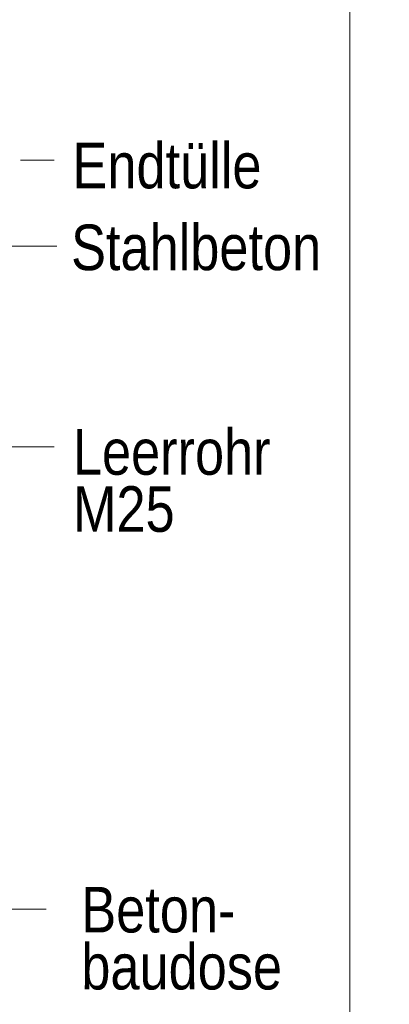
# Model space of a CAD drawing. Extents: x -620 to 300, y 62 to 1112.
# Tile 132 of 256: x 241 to 253, y 626 to 656. Entities that reach past the tile are written whole.
import ezdxf
from ezdxf.lldxf.tags import DXFTag

# ---------------------------------------------------------------- set-up
doc = ezdxf.new("R2010")
doc.units = 0
doc.layers.get('0').update_dxf_attribs({"lineweight": 13})
doc.layers.add('E_Detail_Beschriftung', color=7, linetype='Continuous', lineweight=13, true_color=0x009900)
doc.layers.add('E_Detail_Linie_Text_Bem', color=7, linetype='Continuous', lineweight=13)
doc.styles.get("Standard").update_dxf_attribs({"font": 'ARIALN.TTF'})
tags = doc.linetypes.add('fein_strichliert-A06G9SFU8I', pattern=[4, 1, -2, 1]).pattern_tags.tags
tags[8:9] = [DXFTag(74, 4), DXFTag(75, 0), DXFTag(340, '0'), DXFTag(46, 0.0), DXFTag(50, 0.0), DXFTag(44, 0.0), DXFTag(45, 0.0)]
tags[6:7] = [DXFTag(74, 4), DXFTag(75, 0), DXFTag(340, '0'), DXFTag(46, 0.0), DXFTag(50, 0.0), DXFTag(44, 0.0), DXFTag(45, 0.0)]
tags[4:5] = [DXFTag(74, 4), DXFTag(75, 0), DXFTag(340, '0'), DXFTag(46, 0.0), DXFTag(50, 0.0), DXFTag(44, 0.0), DXFTag(45, 0.0)]

# ---------------------------------------------------------------- blocks, each defined once
blk = doc.blocks.new('Referenz-A06G9SFX8I')
at = {"layer": 'E_Detail_Linie_Text_Bem', "linetype": 'fein_strichliert-A06G9SFU8I', "ltscale": 0.65}
blk.add_line((251.318, 611.123), (251.318, 672.44), dxfattribs=at)
at = {"layer": 'E_Detail_Linie_Text_Bem', "color": 0, "linetype": 'Continuous', "ltscale": 0.13}
for p, q in [((242.252, 652.006), (241.224, 652.008)), ((242.337, 649.364), (240.653, 649.364)), ((239.23, 643.21), (242.251, 643.21)), ((239.071, 629.013), (242.009, 629.013))]:
    blk.add_line(p, q, dxfattribs=at)
at = {"layer": 'E_Detail_Beschriftung', "linetype": 'Continuous', "ltscale": 0.13, "char_height": 1.4, "attachment_point": 1}
for s, insert in [('{\\fArial Narrow;Endtülle}', (242.816, 652.543)), ('{\\fArial Narrow;Stahlbeton}', (242.773, 650.031)), ('{\\fArial Narrow;Leerrohr}', (242.829, 643.75)), ('{\\fArial Narrow;M25}', (242.829, 641.997)), ('{\\fArial Narrow;Beton-}', (243.087, 629.696)), ('{\\fArial Narrow;baudose}', (243.087, 627.946))]:
    blk.add_mtext(s, dxfattribs=dict(at, insert=insert))

msp = doc.modelspace()

# ---------------------------------------------------------------- block references
at = {"color": 8, "lineweight": 25, "ltscale": 0.25, "true_color": 0x808080}
msp.add_blockref('Referenz-A06G9SFX8I', (0, 0), dxfattribs=at)

doc.saveas('drawing.dxf')
